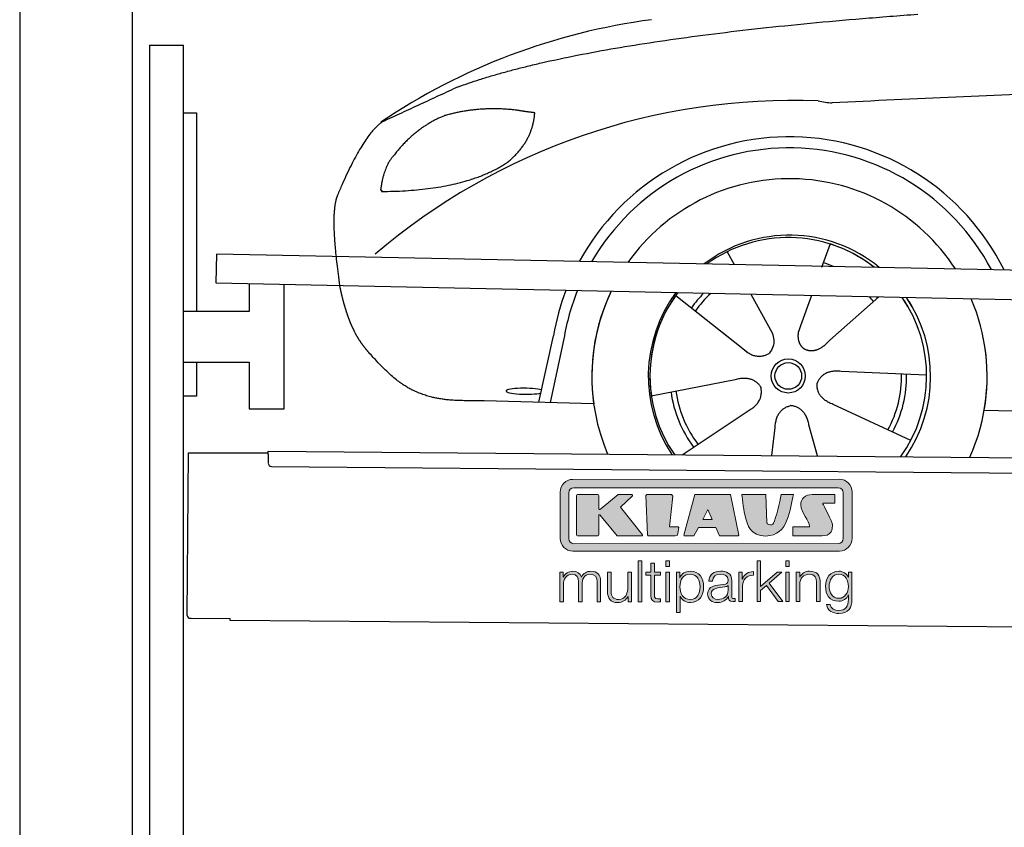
# Model space of a CAD drawing. Header units: millimetres. Extents: x -411 to 6777, y 0 to 6677.
# Tile 2 of 6: x 0 to 1744, y 3728 to 5157. Entities that reach past the tile are written whole.
import ezdxf

# ---------------------------------------------------------------- set-up
doc = ezdxf.new("R2010")
doc.units = ezdxf.units.MM
for name, color, linetype, lineweight in [('car', 10, 'Continuous', 25), ('Gebäude', 7, 'Continuous', 25), ('Logo', 7, 'Continuous', 25), ('Plattform', 7, 'Continuous', 25), ('Ständer hinten', 7, 'Continuous', 25)]:
    doc.layers.add(name, color=color, linetype=linetype, lineweight=lineweight)

# ---------------------------------------------------------------- blocks, each defined once
blk = doc.blocks.new('Car')
at = {"layer": 'car'}
for p, q in [((1391.4, 4773), (1376.7, 4731.1)), ((1209.3, 4757.6), (1222, 4735.1)), ((1209.4, 4757.6), (1222.1, 4735.1)), ((1119, 4679.5), (1238.5, 4586.6)), ((1251.6, 4682.9), (1290.1, 4614.6)), ((1359.3, 4681.6), (1340.3, 4627.7)), ((1478.5, 4680.2), (1392.4, 4602.7)), ((1340.3, 4627.7), (1336.6, 4617.3)), ((878.4, 4488.2), (903, 4606.1)), ((1201.1, 4615.7), (1247.6, 4579.5)), ((921.5, 4600.8), (898, 4487.9)), ((1564.5, 4542.7), (1413.1, 4547.7)), ((1077.3, 4501.6), (1225.7, 4531.8)), ((975.4, 4486.5), (781.2, 4490)), ((1537.3, 4426.5), (1399.5, 4489.2)), ((1667.1, 4481.7), (3716, 4447)), ((1132.8, 4397.8), (1249, 4476.5)), ((1291.5, 4397.8), (1297.1, 4447.4)), ((1372.7, 4397.9), (1356.9, 4452.5))]:
    blk.add_line(p, q, dxfattribs=at)
for radius in [30.1, 23.6]:
    blk.add_circle((1319.5, 4538.8), radius, dxfattribs=at)
for centre, radius, start, end in [((1228.5, 4055.6), 1122.3, 98.0395, 124.4377), ((1333.2, 3885.2), 1141.2, 88.2487, 130.916), ((1394.5, 5140.3), 117.4, 256.9855, 269.1884), ((1321.6, 4537.9), 424.2, 26.9197, 151.8432), ((1321.3, 4537.7), 404.8, 28.396, 150.3669), ((1321.6, 4537.9), 350, 33.4585, 145.3045), ((1321.6, 4537.9), 250, 51.0494, 127.7135), ((1319.5, 4538.8), 245, 52.2371, 126.5259), ((1319.5, 4538.8), 245, 52.2371, 72.9266), ((1319.5, 4538.8), 209.6, 68.0621, 73.3995), ((1321.6, 4537.9), 424.2, 159.4632, 170.7471), ((1321.6, 4537.9), 424.2, 159.4632, 170.7471), ((1321.3, 4537.7), 404.8, 158.434, 171.0238), ((1321.6, 4537.9), 350, 155.0104, 203.6179), ((1321.6, 4537.9), 350, 155.0104, 188.4487), ((1321.6, 4537.9), 350, 155.0104, 157.8717), ((1321.6, 4537.9), 250, 144.1237, 214.1037), ((1319.5, 4538.8), 245, 143.5289, 188.7348), ((1319.5, 4538.8), 245, 144.9266, 215.1376), ((1321.6, 4537.9), 250, 144.1237, 148.496), ((1319.5, 4538.8), 245, 143.5289, 148.0172), ((1319.5, 4538.8), 209.6, 136.2024, 145.3995), ((1319.5, 4538.8), 200.6, 133.7482, 145.5463), ((1319.5, 4538.8), 200.6, 41.6402, 44.9032), ((1319.5, 4538.8), 200.6, 41.6402, 44.9032), ((1319.5, 4538.8), 209.6, 41.655, 42.449), ((1319.5, 4538.8), 245, 30.7457, 35.1225), ((1319.5, 4538.8), 245, 324.9119, 35.1225), ((1321.6, 4537.9), 250, 30.267, 34.5277), ((1321.6, 4537.9), 250, 325.9458, 34.5277), ((1321.6, 4537.9), 350, 350.7505, 23.641), ((1321.6, 4537.9), 350, 350.7505, 23.641), ((1321.6, 4537.9), 350, 336.4317, 11.924), ((1319.5, 4538.8), 200.6, 332.1152, 1.5463), ((1319.5, 4538.8), 209.6, 332.262, 1.3995), ((1319.5, 4538.8), 209.6, 188.262, 217.3995), ((1319.5, 4538.8), 200.6, 188.1152, 217.5463)]:
    blk.add_arc(centre, radius, start, end, dxfattribs=at)
blk.add_ellipse((853.7, 4507.6), major_axis=(33.6, 0), ratio=0.157274, start_param=0.513473, end_param=5.704241, dxfattribs=at)
for points, degree in [([(730.4, 5045.1), (966.2, 5133.8), (1542.8, 5181)], 2), ([(4701.5, 5137), (3824.8, 5157.4), (1392.8, 5022.9)], 2), ([(730.4, 5045.1), (596.8, 4981.9)], 1), ([(833.7, 5004.7), (766.1, 5011.8), (706.8, 4993.8)], 2), ([(866.4, 5000.4), (848.6, 5002.3), (833.7, 5004.7)], 2), ([(706.8, 4993.8), (654.8, 4972.6), (617.2, 4922.3)], 2), ([(817.4, 4911.1), (863.1, 4948.5), (866.4, 5000.4)], 2), ([(596.8, 4981.9), (562.3, 4958.8), (518.3, 4851.3)], 2), ([(617.2, 4922.3), (599.1, 4902.3), (594.7, 4861)], 2), ([(596, 4858.7), (740.7, 4860.6), (817.4, 4911.1)], 2), ([(518.3, 4851.3), (512, 4835.4), (510.1, 4806.9), (511.5, 4774.6), (523.4, 4691.4)], 4), ([(594.7, 4861), (598.1, 4860.9), (596, 4858.7)], 2), ([(1238.5, 4586.6), (1262, 4564.9), (1285.2, 4578.5)], 2), ([(1225.7, 4531.8), (1256.4, 4540.8), (1271.2, 4518.4)], 2), ([(1413.1, 4547.7), (1381.4, 4551.4), (1370.6, 4526.8)], 2), ([(1249, 4476.5), (1276.9, 4492.2), (1271.2, 4518.4)], 2), ([(1399.5, 4489.2), (1369.4, 4500), (1370.6, 4526.8)], 2), ([(1297.1, 4447.4), (1298, 4479.4), (1323.9, 4486.5)], 2), ([(1356.9, 4452.5), (1350.6, 4483.8), (1323.9, 4486.5)], 2)]:
    blk.add_open_spline(points, degree=degree, dxfattribs=at)
for points, degree, knots in [([(523.4, 4691.4), (524.3, 4687.2), (525.2, 4683), (526.2, 4678.9), (527.2, 4674.8), (530.9, 4660), (535, 4646.4), (539.5, 4634), (544.4, 4622.7)], 4, [0.4914944, 0.4914944, 0.4914944, 0.4914944, 0.4914944, 0.5422469, 0.5422469, 0.5422469, 0.5422469, 0.728655, 0.728655, 0.728655, 0.728655, 0.728655]), ([(544.1, 4623.4), (545.5, 4620.2), (546.9, 4617.1), (548.4, 4614.2), (549.9, 4611.3), (555.6, 4600.2), (561.6, 4590.9), (568, 4583), (574.5, 4575.6)], 4, [0.7288005, 0.7288005, 0.7288005, 0.7288005, 0.7288005, 0.7843928, 0.7843928, 0.7843928, 0.7843928, 1, 1, 1, 1, 1]), ([(1290.1, 4614.6), (1291.8, 4610.5), (1292.8, 4606.6), (1293.2, 4602.7), (1293.9, 4594.1), (1291.2, 4586), (1285.2, 4578.5)], 3, [0.2167758, 0.2167758, 0.2167758, 0.2167758, 0.4600873, 0.4600873, 0.4600873, 1, 1, 1, 1]), ([(1336.6, 4617.3), (1336.1, 4614.2), (1335.9, 4611.2), (1335.9, 4608.2), (1336.3, 4605.4), (1337.1, 4599.7), (1339.2, 4594.3), (1342.8, 4589.8), (1347.7, 4586.9)], 4, [0.3191838, 0.3191838, 0.3191838, 0.3191838, 0.3191838, 0.5438253, 0.5438253, 0.5438253, 0.5438253, 1, 1, 1, 1, 1]), ([(1392.4, 4602.7), (1392.4, 4602.7), (1392.4, 4602.7), (1392.4, 4602.7), (1392.4, 4602.7), (1383.4, 4592.9), (1372.8, 4582.8), (1358.5, 4580.3), (1347.7, 4586.9)], 4, [-0.000003, -0.000003, -0.000003, -0.000003, -0.000003, 0, 0, 0, 0, 1, 1, 1, 1, 1]), ([(781.2, 4490), (756.5, 4490.4), (700.9, 4486.3), (664.7, 4499.9), (620.8, 4524.6), (574.5, 4575.6)], 4, [0, 0, 0, 0, 0, 0.597866, 1, 1, 1, 1, 1])]:
    blk.add_open_spline(points, degree=degree, knots=knots, dxfattribs=at)
blk = doc.blocks.new('KLAUS')
at = {"layer": 'Logo'}
h = blk.add_hatch(color=8, dxfattribs=at)
h.dxf.hatch_style = 2
edge = h.paths.add_edge_path()
edge.add_spline(control_points=[(3.6, 29.09), (2.88, 29.09), (2.3, 28.51), (2.3, 27.8), (2.3, 27.8), (2.3, 16.11), (2.3, 16.11), (2.3, 15.39), (2.88, 14.81), (3.6, 14.81), (3.6, 14.81), (71.16, 14.81), (71.16, 14.81), (71.88, 14.81), (72.46, 15.39), (72.46, 16.11), (72.46, 16.11), (72.46, 27.8), (72.46, 27.8), (72.46, 28.51), (71.88, 29.09), (71.16, 29.09), (71.16, 29.09), (3.6, 29.09), (3.6, 29.09), (3.6, 29.09), (3.6, 29.09), (3.6, 29.09)], knot_values=[0, 0, 0, 0, 1, 1, 1, 2, 2, 2, 3, 3, 3, 4, 4, 4, 5, 5, 5, 6, 6, 6, 7, 7, 7, 8, 8, 8, 9, 9, 9, 9], degree=3, periodic=0)
edge = h.paths.add_edge_path()
edge.add_spline(control_points=[(3.35, 31.23), (3.35, 31.23), (71.47, 31.23), (71.47, 31.23), (73.26, 31.23), (74.71, 29.77), (74.71, 27.99), (74.71, 27.99), (74.71, 16.17), (74.71, 16.17), (74.71, 14.38), (73.26, 12.93), (71.47, 12.93), (71.47, 12.93), (3.35, 12.93), (3.35, 12.93), (1.56, 12.93), (0.11, 14.38), (0.11, 16.17), (0.11, 16.17), (0.11, 27.99), (0.11, 27.99), (0.11, 29.77), (1.56, 31.23), (3.35, 31.23), (3.35, 31.23), (3.35, 31.23), (3.35, 31.23)], knot_values=[0, 0, 0, 0, 1, 1, 1, 2, 2, 2, 3, 3, 3, 4, 4, 4, 5, 5, 5, 6, 6, 6, 7, 7, 7, 8, 8, 8, 9, 9, 9, 9], degree=3, periodic=0)
h = blk.add_hatch(color=8, dxfattribs=at)
h.dxf.hatch_style = 2
edge = h.paths.add_edge_path()
edge.add_spline(control_points=[(4.5, 27.33), (4.5, 27.33), (9.7, 27.33), (9.7, 27.33), (9.84, 27.33), (9.96, 27.22), (9.96, 27.08), (9.96, 27.08), (9.96, 23.69), (9.96, 23.69), (9.96, 23.69), (9.94, 23.64), (10.04, 23.59), (10.14, 23.53), (10.2, 23.57), (10.2, 23.57), (10.2, 23.57), (10.51, 23.75), (10.51, 23.75), (10.51, 23.75), (14.94, 27.33), (14.94, 27.33), (14.94, 27.33), (18.41, 27.33), (18.41, 27.33), (18.41, 27.33), (18.49, 27.33), (18.56, 27.2), (18.65, 27.04), (18.53, 26.91), (18.53, 26.91), (18.53, 26.91), (15.49, 24.11), (15.49, 24.11), (15.49, 24.11), (21.14, 17.06), (21.14, 17.06), (21.14, 17.06), (21.13, 16.91), (21.13, 16.91), (21.08, 16.84), (20.99, 16.82), (20.99, 16.82), (20.99, 16.82), (14.7, 16.82), (14.7, 16.82), (14.7, 16.82), (10.26, 22.17), (10.26, 22.17), (10.26, 22.17), (10.19, 22.24), (10.08, 22.21), (9.97, 22.18), (9.96, 22.11), (9.96, 22.11), (9.96, 22.11), (9.96, 17.08), (9.96, 17.08), (9.96, 16.94), (9.84, 16.82), (9.7, 16.82), (9.7, 16.82), (4.5, 16.82), (4.5, 16.82), (4.36, 16.82), (4.25, 16.94), (4.25, 17.08), (4.25, 17.08), (4.25, 27.08), (4.25, 27.08), (4.25, 27.22), (4.36, 27.33), (4.5, 27.33), (4.5, 27.33), (4.5, 27.33), (4.5, 27.33)], knot_values=[0, 0, 0, 0, 1, 1, 1, 2, 2, 2, 3, 3, 3, 4, 4, 4, 5, 5, 5, 6, 6, 6, 7, 7, 7, 8, 8, 8, 9, 9, 9, 10, 10, 10, 11, 11, 11, 12, 12, 12, 13, 13, 13, 14, 14, 14, 15, 15, 15, 16, 16, 16, 17, 17, 17, 18, 18, 18, 19, 19, 19, 20, 20, 20, 21, 21, 21, 22, 22, 22, 23, 23, 23, 24, 24, 24, 25, 25, 25, 25], degree=3, periodic=0)
h = blk.add_hatch(color=8, dxfattribs=at)
h.dxf.hatch_style = 2
h.paths.add_polyline_path([(22.42, 17.06), (21.97, 27.15), (22.24, 27.33), (28.55, 27.33), (28.86, 26.97), (28.01, 19.08), (30.26, 19.07), (30.44, 18.95), (30.08, 16.95), (29.49, 16.82), (22.6, 16.82)])
h = blk.add_hatch(color=8, dxfattribs=at)
h.paths.add_polyline_path([(36.52, 21.01), (38.93, 21.01), (37.87, 23.57)])
h.paths.add_polyline_path([(34.52, 27.33), (43.65, 27.33), (45.76, 16.94), (45.57, 16.82), (40.83, 16.82), (39.89, 18.95), (35.42, 18.95), (34.27, 16.82), (31.78, 16.82), (31.66, 17)])
h = blk.add_hatch(color=8, dxfattribs=at)
h.dxf.hatch_style = 2
edge = h.paths.add_edge_path()
edge.add_spline(control_points=[(52.69, 27.32), (52.69, 27.32), (52.88, 20.14), (52.88, 20.14), (53.01, 19.89), (53.2, 19.77), (53.43, 19.71), (53.91, 19.59), (54.43, 19.57), (54.64, 20.03), (55.23, 21.34), (56.27, 25.45), (56.6, 27.33), (56.6, 27.33), (59.77, 27.33), (59.77, 27.33), (58.77, 23.9), (58.56, 16.82), (52.63, 16.76), (48.72, 16.72), (48.01, 19.35), (47.27, 22.24), (46.89, 23.68), (46.54, 27.33), (46.54, 27.33), (46.54, 27.33), (52.69, 27.32), (52.69, 27.32), (52.69, 27.32), (52.69, 27.32), (52.69, 27.32)], knot_values=[0, 0, 0, 0, 1, 1, 1, 2, 2, 2, 3, 3, 3, 4, 4, 4, 5, 5, 5, 6, 6, 6, 7, 7, 7, 8, 8, 8, 9, 9, 9, 10, 10, 10, 10], degree=3, periodic=0)
h = blk.add_hatch(color=8, dxfattribs=at)
h.dxf.hatch_style = 2
edge = h.paths.add_edge_path()
edge.add_spline(control_points=[(64.46, 27.33), (64.46, 27.33), (70.31, 27.33), (70.31, 27.33), (70.31, 26.52), (70.31, 26.02), (70.31, 25.12), (70.31, 25.12), (67.3, 25.12), (67.3, 25.12), (67.24, 25.04), (67.25, 25.11), (67.25, 24.91), (67.25, 24.88), (69.73, 20.38), (69.73, 19.57), (69.73, 16.4), (67.22, 16.81), (65.9, 16.82), (65.9, 16.82), (59.59, 16.82), (59.59, 16.82), (59.59, 17.76), (59.59, 18.23), (59.59, 19.14), (59.59, 19.14), (63.75, 19.14), (63.75, 19.14), (63.82, 19.22), (63.81, 19.11), (63.81, 19.31), (63.81, 20.32), (61.58, 23.06), (61.58, 24.63), (61.58, 26.33), (62.83, 27.34), (64.46, 27.33), (64.46, 27.33), (64.46, 27.33), (64.46, 27.33)], knot_values=[0, 0, 0, 0, 1, 1, 1, 2, 2, 2, 3, 3, 3, 4, 4, 4, 5, 5, 5, 6, 6, 6, 7, 7, 7, 8, 8, 8, 9, 9, 9, 10, 10, 10, 11, 11, 11, 12, 12, 12, 13, 13, 13, 13], degree=3, periodic=0)
h = blk.add_hatch(color=30, dxfattribs=at)
h.dxf.hatch_style = 2
h.paths.add_polyline_path([(20.07, 0), (20.99, 0), (20.99, 10.45), (20.07, 10.45)])
h = blk.add_hatch(color=30, dxfattribs=at)
h.paths.add_polyline_path([(27.1, 0), (28.03, 0), (28.03, 7.55), (27.1, 7.55)])
h.paths.add_polyline_path([(27.1, 8.98), (28.03, 8.98), (28.03, 10.45), (27.1, 10.45)])
h = blk.add_hatch(color=30, dxfattribs=at)
h.dxf.hatch_style = 2
h.paths.add_polyline_path([(50.4, 0), (51.32, 0), (51.32, 2.87), (52.82, 4.11), (55.8, 0), (56.96, 0), (53.52, 4.76), (56.74, 7.55), (55.51, 7.55), (51.32, 3.89), (51.32, 10.45), (50.4, 10.45)])
h = blk.add_hatch(color=30, dxfattribs=at)
h.paths.add_polyline_path([(57.74, 0), (58.66, 0), (58.66, 7.55), (57.74, 7.55)])
h.paths.add_polyline_path([(57.74, 8.98), (58.66, 8.98), (58.66, 10.45), (57.74, 10.45)])
h = blk.add_hatch(color=30, dxfattribs=at)
h.dxf.hatch_style = 2
edge = h.paths.add_edge_path()
edge.add_spline(control_points=[(0, 0), (0, 0), (0.92, 0), (0.92, 0), (0.92, 0), (0.92, 4.22), (0.92, 4.22), (0.94, 5.8), (1.58, 7), (3.18, 7), (4.35, 7), (4.77, 6.15), (4.76, 5.12), (4.76, 5.12), (4.76, 0), (4.76, 0), (4.76, 0), (5.68, 0), (5.68, 0), (5.68, 0), (5.68, 4.27), (5.68, 4.27), (5.68, 5.68), (6.14, 7), (7.73, 7), (9.05, 7), (9.52, 6.32), (9.52, 5.08), (9.52, 5.08), (9.52, 0), (9.52, 0), (9.52, 0), (10.44, 0), (10.44, 0), (10.44, 0), (10.44, 5.12), (10.44, 5.12), (10.44, 6.91), (9.59, 7.77), (7.94, 7.77), (6.94, 7.77), (5.99, 7.29), (5.54, 6.3), (5.26, 7.29), (4.36, 7.77), (3.37, 7.77), (2.17, 7.77), (1.38, 7.19), (0.89, 6.28), (0.89, 6.28), (0.85, 6.28), (0.85, 6.28), (0.85, 6.28), (0.85, 7.55), (0.85, 7.55), (0.85, 7.55), (0, 7.55), (0, 7.55), (0, 7.55), (0, 0), (0, 0), (0, 0), (0, 0), (0, 0)], knot_values=[0, 0, 0, 0, 1, 1, 1, 2, 2, 2, 3, 3, 3, 4, 4, 4, 5, 5, 5, 6, 6, 6, 7, 7, 7, 8, 8, 8, 9, 9, 9, 10, 10, 10, 11, 11, 11, 12, 12, 12, 13, 13, 13, 14, 14, 14, 15, 15, 15, 16, 16, 16, 17, 17, 17, 18, 18, 18, 19, 19, 19, 20, 20, 20, 21, 21, 21, 21], degree=3, periodic=0)
h = blk.add_hatch(color=30, dxfattribs=at)
h.dxf.hatch_style = 2
edge = h.paths.add_edge_path()
edge.add_spline(control_points=[(18.31, 7.55), (18.31, 7.55), (17.39, 7.55), (17.39, 7.55), (17.39, 7.55), (17.39, 3.59), (17.39, 3.59), (17.39, 2.05), (16.7, 0.56), (15.12, 0.56), (13.66, 0.56), (13.15, 1.27), (13.1, 2.64), (13.1, 2.64), (13.1, 7.55), (13.1, 7.55), (13.1, 7.55), (12.18, 7.55), (12.18, 7.55), (12.18, 7.55), (12.18, 2.65), (12.18, 2.65), (12.18, 0.89), (12.93, -0.22), (14.83, -0.22), (15.96, -0.22), (16.95, 0.35), (17.44, 1.36), (17.44, 1.36), (17.47, 1.36), (17.47, 1.36), (17.47, 1.36), (17.47, 0), (17.47, 0), (17.47, 0), (18.31, 0), (18.31, 0), (18.31, 0), (18.31, 7.55), (18.31, 7.55), (18.31, 7.55), (18.31, 7.55), (18.31, 7.55)], knot_values=[0, 0, 0, 0, 1, 1, 1, 2, 2, 2, 3, 3, 3, 4, 4, 4, 5, 5, 5, 6, 6, 6, 7, 7, 7, 8, 8, 8, 9, 9, 9, 10, 10, 10, 11, 11, 11, 12, 12, 12, 13, 13, 13, 14, 14, 14, 14], degree=3, periodic=0)
h = blk.add_hatch(color=30, dxfattribs=at)
h.dxf.hatch_style = 2
edge = h.paths.add_edge_path()
edge.add_spline(control_points=[(24.22, 9.82), (24.22, 9.82), (23.3, 9.82), (23.3, 9.82), (23.3, 9.82), (23.3, 7.55), (23.3, 7.55), (23.3, 7.55), (21.98, 7.55), (21.98, 7.55), (21.98, 7.55), (21.98, 6.78), (21.98, 6.78), (21.98, 6.78), (23.3, 6.78), (23.3, 6.78), (23.3, 6.78), (23.3, 1.61), (23.3, 1.61), (23.28, 0.32), (23.71, -0.09), (24.94, -0.09), (25.22, -0.09), (25.48, -0.06), (25.76, -0.06), (25.76, -0.06), (25.76, 0.73), (25.76, 0.73), (25.5, 0.7), (25.23, 0.69), (24.97, 0.69), (24.31, 0.73), (24.22, 1.08), (24.22, 1.68), (24.22, 1.68), (24.22, 6.78), (24.22, 6.78), (24.22, 6.78), (25.76, 6.78), (25.76, 6.78), (25.76, 6.78), (25.76, 7.55), (25.76, 7.55), (25.76, 7.55), (24.22, 7.55), (24.22, 7.55), (24.22, 7.55), (24.22, 9.82), (24.22, 9.82), (24.22, 9.82), (24.22, 9.82), (24.22, 9.82)], knot_values=[0, 0, 0, 0, 1, 1, 1, 2, 2, 2, 3, 3, 3, 4, 4, 4, 5, 5, 5, 6, 6, 6, 7, 7, 7, 8, 8, 8, 9, 9, 9, 10, 10, 10, 11, 11, 11, 12, 12, 12, 13, 13, 13, 14, 14, 14, 15, 15, 15, 16, 16, 16, 17, 17, 17, 17], degree=3, periodic=0)
h = blk.add_hatch(color=30, dxfattribs=at)
edge = h.paths.add_edge_path()
edge.add_spline(control_points=[(35.84, 3.78), (35.84, 2.21), (35.12, 0.56), (33.37, 0.56), (31.4, 0.56), (30.72, 2.21), (30.72, 3.78), (30.72, 5.49), (31.33, 7), (33.37, 7), (35.12, 7), (35.84, 5.34), (35.84, 3.78), (35.84, 3.78), (35.84, 3.78), (35.84, 3.78)], knot_values=[0, 0, 0, 0, 1, 1, 1, 2, 2, 2, 3, 3, 3, 4, 4, 4, 5, 5, 5, 5], degree=3, periodic=0)
edge = h.paths.add_edge_path()
edge.add_spline(control_points=[(29.79, -2.8), (29.79, -2.8), (30.72, -2.8), (30.72, -2.8), (30.72, -2.8), (30.72, 1.43), (30.72, 1.43), (30.72, 1.43), (30.74, 1.43), (30.74, 1.43), (31.14, 0.35), (32.24, -0.22), (33.37, -0.22), (35.66, -0.22), (36.76, 1.64), (36.76, 3.78), (36.76, 5.91), (35.66, 7.77), (33.37, 7.77), (32.15, 7.77), (31.1, 7.14), (30.67, 6.12), (30.67, 6.12), (30.64, 6.12), (30.64, 6.12), (30.64, 6.12), (30.64, 7.55), (30.64, 7.55), (30.64, 7.55), (29.79, 7.55), (29.79, 7.55), (29.79, 7.55), (29.79, -2.8), (29.79, -2.8), (29.79, -2.8), (29.79, -2.8), (29.79, -2.8)], knot_values=[0, 0, 0, 0, 1, 1, 1, 2, 2, 2, 3, 3, 3, 4, 4, 4, 5, 5, 5, 6, 6, 6, 7, 7, 7, 8, 8, 8, 9, 9, 9, 10, 10, 10, 11, 11, 11, 12, 12, 12, 12], degree=3, periodic=0)
h = blk.add_hatch(color=30, dxfattribs=at)
edge = h.paths.add_edge_path()
edge.add_spline(control_points=[(43.03, 2.93), (43.04, 1.45), (41.8, 0.56), (40.39, 0.56), (39.53, 0.56), (38.71, 1.13), (38.71, 2.05), (38.71, 3.53), (40.66, 3.51), (42.22, 3.79), (42.47, 3.84), (42.88, 3.91), (43, 4.13), (43, 4.13), (43.03, 4.13), (43.03, 4.13), (43.03, 4.13), (43.03, 2.93), (43.03, 2.93), (43.03, 2.93), (43.03, 2.93), (43.03, 2.93)], knot_values=[0, 0, 0, 0, 1, 1, 1, 2, 2, 2, 3, 3, 3, 4, 4, 4, 5, 5, 5, 6, 6, 6, 7, 7, 7, 7], degree=3, periodic=0)
edge = h.paths.add_edge_path()
edge.add_spline(control_points=[(39.03, 5.24), (39.06, 6.47), (39.91, 7), (41.05, 7), (42.14, 7), (43.03, 6.69), (43.03, 5.45), (43.03, 4.61), (42.6, 4.51), (41.84, 4.42), (39.85, 4.19), (37.79, 4.11), (37.79, 1.99), (37.79, 0.47), (38.93, -0.22), (40.32, -0.22), (41.77, -0.22), (42.43, 0.34), (43.07, 1.32), (43.07, 1.32), (43.1, 1.32), (43.1, 1.32), (43.1, 0.53), (43.25, 0), (44.19, 0), (44.43, 0), (44.58, 0.01), (44.79, 0.06), (44.79, 0.06), (44.79, 0.83), (44.79, 0.83), (44.71, 0.81), (44.6, 0.78), (44.49, 0.78), (44.13, 0.78), (43.95, 0.98), (43.95, 1.33), (43.95, 1.33), (43.95, 5.34), (43.95, 5.34), (43.95, 7.36), (42.5, 7.77), (41.17, 7.77), (39.44, 7.77), (38.2, 7.01), (38.11, 5.24), (38.11, 5.24), (39.03, 5.24), (39.03, 5.24), (39.03, 5.24), (39.03, 5.24), (39.03, 5.24)], knot_values=[0, 0, 0, 0, 1, 1, 1, 2, 2, 2, 3, 3, 3, 4, 4, 4, 5, 5, 5, 6, 6, 6, 7, 7, 7, 8, 8, 8, 9, 9, 9, 10, 10, 10, 11, 11, 11, 12, 12, 12, 13, 13, 13, 14, 14, 14, 15, 15, 15, 16, 16, 16, 17, 17, 17, 17], degree=3, periodic=0)
h = blk.add_hatch(color=30, dxfattribs=at)
h.dxf.hatch_style = 2
edge = h.paths.add_edge_path()
edge.add_spline(control_points=[(45.79, 0), (45.79, 0), (46.71, 0), (46.71, 0), (46.71, 0), (46.71, 4.03), (46.71, 4.03), (46.71, 5.59), (47.85, 6.82), (49.52, 6.73), (49.52, 6.73), (49.52, 7.66), (49.52, 7.66), (48.16, 7.72), (47.14, 7), (46.67, 5.78), (46.67, 5.78), (46.64, 5.78), (46.64, 5.78), (46.64, 5.78), (46.64, 7.55), (46.64, 7.55), (46.64, 7.55), (45.79, 7.55), (45.79, 7.55), (45.79, 7.55), (45.79, 0), (45.79, 0), (45.79, 0), (45.79, 0), (45.79, 0)], knot_values=[0, 0, 0, 0, 1, 1, 1, 2, 2, 2, 3, 3, 3, 4, 4, 4, 5, 5, 5, 6, 6, 6, 7, 7, 7, 8, 8, 8, 9, 9, 9, 10, 10, 10, 10], degree=3, periodic=0)
h = blk.add_hatch(color=30, dxfattribs=at)
h.dxf.hatch_style = 2
edge = h.paths.add_edge_path()
edge.add_spline(control_points=[(60.41, 0), (60.41, 0), (61.33, 0), (61.33, 0), (61.33, 0), (61.33, 4.41), (61.33, 4.41), (61.36, 5.89), (62.24, 7), (63.7, 7), (65.2, 7), (65.62, 6.02), (65.62, 4.71), (65.62, 4.71), (65.62, 0), (65.62, 0), (65.62, 0), (66.54, 0), (66.54, 0), (66.54, 0), (66.54, 4.86), (66.54, 4.86), (66.54, 6.66), (65.9, 7.77), (63.78, 7.77), (62.71, 7.77), (61.7, 7.16), (61.36, 6.25), (61.36, 6.25), (61.33, 6.25), (61.33, 6.25), (61.33, 6.25), (61.33, 7.55), (61.33, 7.55), (61.33, 7.55), (60.41, 7.55), (60.41, 7.55), (60.41, 7.55), (60.41, 0), (60.41, 0), (60.41, 0), (60.41, 0), (60.41, 0)], knot_values=[0, 0, 0, 0, 1, 1, 1, 2, 2, 2, 3, 3, 3, 4, 4, 4, 5, 5, 5, 6, 6, 6, 7, 7, 7, 8, 8, 8, 9, 9, 9, 10, 10, 10, 11, 11, 11, 12, 12, 12, 13, 13, 13, 14, 14, 14, 14], degree=3, periodic=0)
h = blk.add_hatch(color=30, dxfattribs=at)
edge = h.paths.add_edge_path()
edge.add_spline(control_points=[(71.32, 0.86), (69.62, 0.86), (68.83, 2.34), (68.83, 3.86), (68.83, 5.43), (69.56, 7), (71.32, 7), (73.06, 7), (73.75, 5.34), (73.75, 3.86), (73.75, 2.33), (72.91, 0.86), (71.32, 0.86), (71.32, 0.86), (71.32, 0.86), (71.32, 0.86)], knot_values=[0, 0, 0, 0, 1, 1, 1, 2, 2, 2, 3, 3, 3, 4, 4, 4, 5, 5, 5, 5], degree=3, periodic=0)
edge = h.paths.add_edge_path()
edge.add_spline(control_points=[(74.67, 7.55), (74.67, 7.55), (73.75, 7.55), (73.75, 7.55), (73.75, 7.55), (73.75, 6.25), (73.75, 6.25), (73.75, 6.25), (73.72, 6.25), (73.72, 6.25), (73.35, 7.09), (72.41, 7.77), (71.32, 7.77), (69.13, 7.77), (67.9, 6.05), (67.9, 3.97), (67.9, 1.82), (68.9, 0.09), (71.32, 0.09), (72.4, 0.09), (73.29, 0.72), (73.72, 1.64), (73.72, 1.64), (73.75, 1.64), (73.75, 1.64), (73.75, 1.64), (73.75, 0.61), (73.75, 0.61), (73.75, -1.23), (73.01, -2.24), (71.32, -2.24), (70.29, -2.24), (69.31, -1.85), (69.1, -0.73), (69.1, -0.73), (68.18, -0.73), (68.18, -0.73), (68.31, -2.34), (69.81, -3.02), (71.32, -3.02), (73.79, -3.02), (74.65, -1.64), (74.67, 0.61), (74.67, 0.61), (74.67, 7.55), (74.67, 7.55), (74.67, 7.55), (74.67, 7.55), (74.67, 7.55)], knot_values=[0, 0, 0, 0, 1, 1, 1, 2, 2, 2, 3, 3, 3, 4, 4, 4, 5, 5, 5, 6, 6, 6, 7, 7, 7, 8, 8, 8, 9, 9, 9, 10, 10, 10, 11, 11, 11, 12, 12, 12, 13, 13, 13, 14, 14, 14, 15, 15, 15, 16, 16, 16, 16], degree=3, periodic=0)
at = {"layer": 'Logo', "lineweight": 0}
for points in [[(22.42, 17.06), (21.97, 27.15), (22.24, 27.33), (28.55, 27.33), (28.86, 26.97), (28.01, 19.08), (30.26, 19.07), (30.44, 18.95), (30.08, 16.95), (29.49, 16.82), (22.6, 16.82), (22.42, 17.06), (22.42, 17.06)], [(34.52, 27.33), (43.65, 27.33), (45.76, 16.94), (45.57, 16.82), (40.83, 16.82), (39.89, 18.95), (35.42, 18.95), (34.27, 16.82), (31.78, 16.82), (31.66, 17), (34.52, 27.33), (34.52, 27.33)], [(36.52, 21.01), (38.93, 21.01), (37.87, 23.57), (36.52, 21.01), (36.52, 21.01)], [(20.07, 0), (20.99, 0), (20.99, 10.45), (20.07, 10.45), (20.07, 0), (20.07, 0)], [(27.1, 8.98), (28.03, 8.98), (28.03, 10.45), (27.1, 10.45), (27.1, 8.98), (27.1, 8.98)], [(50.4, 0), (51.32, 0), (51.32, 2.87), (52.82, 4.11), (55.8, 0), (56.96, 0), (53.52, 4.76), (56.74, 7.55), (55.51, 7.55), (51.32, 3.89), (51.32, 10.45), (50.4, 10.45), (50.4, 0), (50.4, 0)], [(57.74, 8.98), (58.66, 8.98), (58.66, 10.45), (57.74, 10.45), (57.74, 8.98), (57.74, 8.98)], [(27.1, 0), (28.03, 0), (28.03, 7.55), (27.1, 7.55), (27.1, 0), (27.1, 0)], [(57.74, 0), (58.66, 0), (58.66, 7.55), (57.74, 7.55), (57.74, 0), (57.74, 0)]]:
    blk.add_lwpolyline(points, dxfattribs=at)
for points, knots in [([(3.35, 31.23), (3.35, 31.23), (71.47, 31.23), (71.47, 31.23), (73.26, 31.23), (74.71, 29.77), (74.71, 27.99), (74.71, 27.99), (74.71, 16.17), (74.71, 16.17), (74.71, 14.38), (73.26, 12.93), (71.47, 12.93), (71.47, 12.93), (3.35, 12.93), (3.35, 12.93), (1.56, 12.93), (0.11, 14.38), (0.11, 16.17), (0.11, 16.17), (0.11, 27.99), (0.11, 27.99), (0.11, 29.77), (1.56, 31.23), (3.35, 31.23), (3.35, 31.23), (3.35, 31.23), (3.35, 31.23)], [0, 0, 0, 0, 1, 1, 1, 2, 2, 2, 3, 3, 3, 4, 4, 4, 5, 5, 5, 6, 6, 6, 7, 7, 7, 8, 8, 8, 9, 9, 9, 9]), ([(3.6, 29.09), (2.88, 29.09), (2.3, 28.51), (2.3, 27.8), (2.3, 27.8), (2.3, 16.11), (2.3, 16.11), (2.3, 15.39), (2.88, 14.81), (3.6, 14.81), (3.6, 14.81), (71.16, 14.81), (71.16, 14.81), (71.88, 14.81), (72.46, 15.39), (72.46, 16.11), (72.46, 16.11), (72.46, 27.8), (72.46, 27.8), (72.46, 28.51), (71.88, 29.09), (71.16, 29.09), (71.16, 29.09), (3.6, 29.09), (3.6, 29.09), (3.6, 29.09), (3.6, 29.09), (3.6, 29.09)], [0, 0, 0, 0, 1, 1, 1, 2, 2, 2, 3, 3, 3, 4, 4, 4, 5, 5, 5, 6, 6, 6, 7, 7, 7, 8, 8, 8, 9, 9, 9, 9]), ([(4.5, 27.33), (4.5, 27.33), (9.7, 27.33), (9.7, 27.33), (9.84, 27.33), (9.96, 27.22), (9.96, 27.08), (9.96, 27.08), (9.96, 23.69), (9.96, 23.69), (9.96, 23.69), (9.94, 23.64), (10.04, 23.59), (10.14, 23.53), (10.2, 23.57), (10.2, 23.57), (10.2, 23.57), (10.51, 23.75), (10.51, 23.75), (10.51, 23.75), (14.94, 27.33), (14.94, 27.33), (14.94, 27.33), (18.41, 27.33), (18.41, 27.33), (18.41, 27.33), (18.49, 27.33), (18.56, 27.2), (18.65, 27.04), (18.53, 26.91), (18.53, 26.91), (18.53, 26.91), (15.49, 24.11), (15.49, 24.11), (15.49, 24.11), (21.14, 17.06), (21.14, 17.06), (21.14, 17.06), (21.13, 16.91), (21.13, 16.91), (21.08, 16.84), (20.99, 16.82), (20.99, 16.82), (20.99, 16.82), (14.7, 16.82), (14.7, 16.82), (14.7, 16.82), (10.26, 22.17), (10.26, 22.17), (10.26, 22.17), (10.19, 22.24), (10.08, 22.21), (9.97, 22.18), (9.96, 22.11), (9.96, 22.11), (9.96, 22.11), (9.96, 17.08), (9.96, 17.08), (9.96, 16.94), (9.84, 16.82), (9.7, 16.82), (9.7, 16.82), (4.5, 16.82), (4.5, 16.82), (4.36, 16.82), (4.25, 16.94), (4.25, 17.08), (4.25, 17.08), (4.25, 27.08), (4.25, 27.08), (4.25, 27.22), (4.36, 27.33), (4.5, 27.33), (4.5, 27.33), (4.5, 27.33), (4.5, 27.33)], [0, 0, 0, 0, 1, 1, 1, 2, 2, 2, 3, 3, 3, 4, 4, 4, 5, 5, 5, 6, 6, 6, 7, 7, 7, 8, 8, 8, 9, 9, 9, 10, 10, 10, 11, 11, 11, 12, 12, 12, 13, 13, 13, 14, 14, 14, 15, 15, 15, 16, 16, 16, 17, 17, 17, 18, 18, 18, 19, 19, 19, 20, 20, 20, 21, 21, 21, 22, 22, 22, 23, 23, 23, 24, 24, 24, 25, 25, 25, 25]), ([(52.69, 27.32), (52.69, 27.32), (52.88, 20.14), (52.88, 20.14), (53.01, 19.89), (53.2, 19.77), (53.43, 19.71), (53.91, 19.59), (54.43, 19.57), (54.64, 20.03), (55.23, 21.34), (56.27, 25.45), (56.6, 27.33), (56.6, 27.33), (59.77, 27.33), (59.77, 27.33), (58.77, 23.9), (58.56, 16.82), (52.63, 16.76), (48.72, 16.72), (48.01, 19.35), (47.27, 22.24), (46.89, 23.68), (46.54, 27.33), (46.54, 27.33), (46.54, 27.33), (52.69, 27.32), (52.69, 27.32), (52.69, 27.32), (52.69, 27.32), (52.69, 27.32)], [0, 0, 0, 0, 1, 1, 1, 2, 2, 2, 3, 3, 3, 4, 4, 4, 5, 5, 5, 6, 6, 6, 7, 7, 7, 8, 8, 8, 9, 9, 9, 10, 10, 10, 10]), ([(64.46, 27.33), (64.46, 27.33), (70.31, 27.33), (70.31, 27.33), (70.31, 26.52), (70.31, 26.02), (70.31, 25.12), (70.31, 25.12), (67.3, 25.12), (67.3, 25.12), (67.24, 25.04), (67.25, 25.11), (67.25, 24.91), (67.25, 24.88), (69.73, 20.38), (69.73, 19.57), (69.73, 16.4), (67.22, 16.81), (65.9, 16.82), (65.9, 16.82), (59.59, 16.82), (59.59, 16.82), (59.59, 17.76), (59.59, 18.23), (59.59, 19.14), (59.59, 19.14), (63.75, 19.14), (63.75, 19.14), (63.82, 19.22), (63.81, 19.11), (63.81, 19.31), (63.81, 20.32), (61.58, 23.06), (61.58, 24.63), (61.58, 26.33), (62.83, 27.34), (64.46, 27.33), (64.46, 27.33), (64.46, 27.33), (64.46, 27.33)], [0, 0, 0, 0, 1, 1, 1, 2, 2, 2, 3, 3, 3, 4, 4, 4, 5, 5, 5, 6, 6, 6, 7, 7, 7, 8, 8, 8, 9, 9, 9, 10, 10, 10, 11, 11, 11, 12, 12, 12, 13, 13, 13, 13]), ([(0, 0), (0, 0), (0.92, 0), (0.92, 0), (0.92, 0), (0.92, 4.22), (0.92, 4.22), (0.94, 5.8), (1.58, 7), (3.18, 7), (4.35, 7), (4.77, 6.15), (4.76, 5.12), (4.76, 5.12), (4.76, 0), (4.76, 0), (4.76, 0), (5.68, 0), (5.68, 0), (5.68, 0), (5.68, 4.27), (5.68, 4.27), (5.68, 5.68), (6.14, 7), (7.73, 7), (9.05, 7), (9.52, 6.32), (9.52, 5.08), (9.52, 5.08), (9.52, 0), (9.52, 0), (9.52, 0), (10.44, 0), (10.44, 0), (10.44, 0), (10.44, 5.12), (10.44, 5.12), (10.44, 6.91), (9.59, 7.77), (7.94, 7.77), (6.94, 7.77), (5.99, 7.29), (5.54, 6.3), (5.26, 7.29), (4.36, 7.77), (3.37, 7.77), (2.17, 7.77), (1.38, 7.19), (0.89, 6.28), (0.89, 6.28), (0.85, 6.28), (0.85, 6.28), (0.85, 6.28), (0.85, 7.55), (0.85, 7.55), (0.85, 7.55), (0, 7.55), (0, 7.55), (0, 7.55), (0, 0), (0, 0), (0, 0), (0, 0), (0, 0)], [0, 0, 0, 0, 1, 1, 1, 2, 2, 2, 3, 3, 3, 4, 4, 4, 5, 5, 5, 6, 6, 6, 7, 7, 7, 8, 8, 8, 9, 9, 9, 10, 10, 10, 11, 11, 11, 12, 12, 12, 13, 13, 13, 14, 14, 14, 15, 15, 15, 16, 16, 16, 17, 17, 17, 18, 18, 18, 19, 19, 19, 20, 20, 20, 21, 21, 21, 21]), ([(18.31, 7.55), (18.31, 7.55), (17.39, 7.55), (17.39, 7.55), (17.39, 7.55), (17.39, 3.59), (17.39, 3.59), (17.39, 2.05), (16.7, 0.56), (15.12, 0.56), (13.66, 0.56), (13.15, 1.27), (13.1, 2.64), (13.1, 2.64), (13.1, 7.55), (13.1, 7.55), (13.1, 7.55), (12.18, 7.55), (12.18, 7.55), (12.18, 7.55), (12.18, 2.65), (12.18, 2.65), (12.18, 0.89), (12.93, -0.22), (14.83, -0.22), (15.96, -0.22), (16.95, 0.35), (17.44, 1.36), (17.44, 1.36), (17.47, 1.36), (17.47, 1.36), (17.47, 1.36), (17.47, 0), (17.47, 0), (17.47, 0), (18.31, 0), (18.31, 0), (18.31, 0), (18.31, 7.55), (18.31, 7.55), (18.31, 7.55), (18.31, 7.55), (18.31, 7.55)], [0, 0, 0, 0, 1, 1, 1, 2, 2, 2, 3, 3, 3, 4, 4, 4, 5, 5, 5, 6, 6, 6, 7, 7, 7, 8, 8, 8, 9, 9, 9, 10, 10, 10, 11, 11, 11, 12, 12, 12, 13, 13, 13, 14, 14, 14, 14]), ([(24.22, 9.82), (24.22, 9.82), (23.3, 9.82), (23.3, 9.82), (23.3, 9.82), (23.3, 7.55), (23.3, 7.55), (23.3, 7.55), (21.98, 7.55), (21.98, 7.55), (21.98, 7.55), (21.98, 6.78), (21.98, 6.78), (21.98, 6.78), (23.3, 6.78), (23.3, 6.78), (23.3, 6.78), (23.3, 1.61), (23.3, 1.61), (23.28, 0.32), (23.71, -0.09), (24.94, -0.09), (25.22, -0.09), (25.48, -0.06), (25.76, -0.06), (25.76, -0.06), (25.76, 0.73), (25.76, 0.73), (25.5, 0.7), (25.23, 0.69), (24.97, 0.69), (24.31, 0.73), (24.22, 1.08), (24.22, 1.68), (24.22, 1.68), (24.22, 6.78), (24.22, 6.78), (24.22, 6.78), (25.76, 6.78), (25.76, 6.78), (25.76, 6.78), (25.76, 7.55), (25.76, 7.55), (25.76, 7.55), (24.22, 7.55), (24.22, 7.55), (24.22, 7.55), (24.22, 9.82), (24.22, 9.82), (24.22, 9.82), (24.22, 9.82), (24.22, 9.82)], [0, 0, 0, 0, 1, 1, 1, 2, 2, 2, 3, 3, 3, 4, 4, 4, 5, 5, 5, 6, 6, 6, 7, 7, 7, 8, 8, 8, 9, 9, 9, 10, 10, 10, 11, 11, 11, 12, 12, 12, 13, 13, 13, 14, 14, 14, 15, 15, 15, 16, 16, 16, 17, 17, 17, 17]), ([(29.79, -2.8), (29.79, -2.8), (30.72, -2.8), (30.72, -2.8), (30.72, -2.8), (30.72, 1.43), (30.72, 1.43), (30.72, 1.43), (30.74, 1.43), (30.74, 1.43), (31.14, 0.35), (32.24, -0.22), (33.37, -0.22), (35.66, -0.22), (36.76, 1.64), (36.76, 3.78), (36.76, 5.91), (35.66, 7.77), (33.37, 7.77), (32.15, 7.77), (31.1, 7.14), (30.67, 6.12), (30.67, 6.12), (30.64, 6.12), (30.64, 6.12), (30.64, 6.12), (30.64, 7.55), (30.64, 7.55), (30.64, 7.55), (29.79, 7.55), (29.79, 7.55), (29.79, 7.55), (29.79, -2.8), (29.79, -2.8), (29.79, -2.8), (29.79, -2.8), (29.79, -2.8)], [0, 0, 0, 0, 1, 1, 1, 2, 2, 2, 3, 3, 3, 4, 4, 4, 5, 5, 5, 6, 6, 6, 7, 7, 7, 8, 8, 8, 9, 9, 9, 10, 10, 10, 11, 11, 11, 12, 12, 12, 12]), ([(39.03, 5.24), (39.06, 6.47), (39.91, 7), (41.05, 7), (42.14, 7), (43.03, 6.69), (43.03, 5.45), (43.03, 4.61), (42.6, 4.51), (41.84, 4.42), (39.85, 4.19), (37.79, 4.11), (37.79, 1.99), (37.79, 0.47), (38.93, -0.22), (40.32, -0.22), (41.77, -0.22), (42.43, 0.34), (43.07, 1.32), (43.07, 1.32), (43.1, 1.32), (43.1, 1.32), (43.1, 0.53), (43.25, 0), (44.19, 0), (44.43, 0), (44.58, 0.01), (44.79, 0.06), (44.79, 0.06), (44.79, 0.83), (44.79, 0.83), (44.71, 0.81), (44.6, 0.78), (44.49, 0.78), (44.13, 0.78), (43.95, 0.98), (43.95, 1.33), (43.95, 1.33), (43.95, 5.34), (43.95, 5.34), (43.95, 7.36), (42.5, 7.77), (41.17, 7.77), (39.44, 7.77), (38.2, 7.01), (38.11, 5.24), (38.11, 5.24), (39.03, 5.24), (39.03, 5.24), (39.03, 5.24), (39.03, 5.24), (39.03, 5.24)], [0, 0, 0, 0, 1, 1, 1, 2, 2, 2, 3, 3, 3, 4, 4, 4, 5, 5, 5, 6, 6, 6, 7, 7, 7, 8, 8, 8, 9, 9, 9, 10, 10, 10, 11, 11, 11, 12, 12, 12, 13, 13, 13, 14, 14, 14, 15, 15, 15, 16, 16, 16, 17, 17, 17, 17]), ([(45.79, 0), (45.79, 0), (46.71, 0), (46.71, 0), (46.71, 0), (46.71, 4.03), (46.71, 4.03), (46.71, 5.59), (47.85, 6.82), (49.52, 6.73), (49.52, 6.73), (49.52, 7.66), (49.52, 7.66), (48.16, 7.72), (47.14, 7), (46.67, 5.78), (46.67, 5.78), (46.64, 5.78), (46.64, 5.78), (46.64, 5.78), (46.64, 7.55), (46.64, 7.55), (46.64, 7.55), (45.79, 7.55), (45.79, 7.55), (45.79, 7.55), (45.79, 0), (45.79, 0), (45.79, 0), (45.79, 0), (45.79, 0)], [0, 0, 0, 0, 1, 1, 1, 2, 2, 2, 3, 3, 3, 4, 4, 4, 5, 5, 5, 6, 6, 6, 7, 7, 7, 8, 8, 8, 9, 9, 9, 10, 10, 10, 10]), ([(60.41, 0), (60.41, 0), (61.33, 0), (61.33, 0), (61.33, 0), (61.33, 4.41), (61.33, 4.41), (61.36, 5.89), (62.24, 7), (63.7, 7), (65.2, 7), (65.62, 6.02), (65.62, 4.71), (65.62, 4.71), (65.62, 0), (65.62, 0), (65.62, 0), (66.54, 0), (66.54, 0), (66.54, 0), (66.54, 4.86), (66.54, 4.86), (66.54, 6.66), (65.9, 7.77), (63.78, 7.77), (62.71, 7.77), (61.7, 7.16), (61.36, 6.25), (61.36, 6.25), (61.33, 6.25), (61.33, 6.25), (61.33, 6.25), (61.33, 7.55), (61.33, 7.55), (61.33, 7.55), (60.41, 7.55), (60.41, 7.55), (60.41, 7.55), (60.41, 0), (60.41, 0), (60.41, 0), (60.41, 0), (60.41, 0)], [0, 0, 0, 0, 1, 1, 1, 2, 2, 2, 3, 3, 3, 4, 4, 4, 5, 5, 5, 6, 6, 6, 7, 7, 7, 8, 8, 8, 9, 9, 9, 10, 10, 10, 11, 11, 11, 12, 12, 12, 13, 13, 13, 14, 14, 14, 14]), ([(74.67, 7.55), (74.67, 7.55), (73.75, 7.55), (73.75, 7.55), (73.75, 7.55), (73.75, 6.25), (73.75, 6.25), (73.75, 6.25), (73.72, 6.25), (73.72, 6.25), (73.35, 7.09), (72.41, 7.77), (71.32, 7.77), (69.13, 7.77), (67.9, 6.05), (67.9, 3.97), (67.9, 1.82), (68.9, 0.09), (71.32, 0.09), (72.4, 0.09), (73.29, 0.72), (73.72, 1.64), (73.72, 1.64), (73.75, 1.64), (73.75, 1.64), (73.75, 1.64), (73.75, 0.61), (73.75, 0.61), (73.75, -1.23), (73.01, -2.24), (71.32, -2.24), (70.29, -2.24), (69.31, -1.85), (69.1, -0.73), (69.1, -0.73), (68.18, -0.73), (68.18, -0.73), (68.31, -2.34), (69.81, -3.02), (71.32, -3.02), (73.79, -3.02), (74.65, -1.64), (74.67, 0.61), (74.67, 0.61), (74.67, 7.55), (74.67, 7.55), (74.67, 7.55), (74.67, 7.55), (74.67, 7.55)], [0, 0, 0, 0, 1, 1, 1, 2, 2, 2, 3, 3, 3, 4, 4, 4, 5, 5, 5, 6, 6, 6, 7, 7, 7, 8, 8, 8, 9, 9, 9, 10, 10, 10, 11, 11, 11, 12, 12, 12, 13, 13, 13, 14, 14, 14, 15, 15, 15, 16, 16, 16, 16]), ([(35.84, 3.78), (35.84, 2.21), (35.12, 0.56), (33.37, 0.56), (31.4, 0.56), (30.72, 2.21), (30.72, 3.78), (30.72, 5.49), (31.33, 7), (33.37, 7), (35.12, 7), (35.84, 5.34), (35.84, 3.78), (35.84, 3.78), (35.84, 3.78), (35.84, 3.78)], [0, 0, 0, 0, 1, 1, 1, 2, 2, 2, 3, 3, 3, 4, 4, 4, 5, 5, 5, 5]), ([(71.32, 0.86), (69.62, 0.86), (68.83, 2.34), (68.83, 3.86), (68.83, 5.43), (69.56, 7), (71.32, 7), (73.06, 7), (73.75, 5.34), (73.75, 3.86), (73.75, 2.33), (72.91, 0.86), (71.32, 0.86), (71.32, 0.86), (71.32, 0.86), (71.32, 0.86)], [0, 0, 0, 0, 1, 1, 1, 2, 2, 2, 3, 3, 3, 4, 4, 4, 5, 5, 5, 5]), ([(43.03, 2.93), (43.04, 1.45), (41.8, 0.56), (40.39, 0.56), (39.53, 0.56), (38.71, 1.13), (38.71, 2.05), (38.71, 3.53), (40.66, 3.51), (42.22, 3.79), (42.47, 3.84), (42.88, 3.91), (43, 4.13), (43, 4.13), (43.03, 4.13), (43.03, 4.13), (43.03, 4.13), (43.03, 2.93), (43.03, 2.93), (43.03, 2.93), (43.03, 2.93), (43.03, 2.93)], [0, 0, 0, 0, 1, 1, 1, 2, 2, 2, 3, 3, 3, 4, 4, 4, 5, 5, 5, 6, 6, 6, 7, 7, 7, 7])]:
    blk.add_open_spline(points, degree=3, knots=knots, dxfattribs=at)
blk = doc.blocks.new('Plattform OG 6200 550')
at = {"layer": 'Plattform'}
for p, q in [((348.5, 4742), (347.5, 4691.1)), ((5482.3, 4639.6), (348.5, 4742)), ((5481.2, 4583.6), (347.5, 4691)), ((406.3, 4689.8), (406.3, 4640.8)), ((468.3, 4468.3), (468.3, 4688.5)), ((406.3, 4640.8), (289.9, 4640.7)), ((289.9, 4550.8), (406.3, 4550.8)), ((406.3, 4550.8), (406.3, 4468.3)), ((406.3, 4468.3), (463.3, 4468.3)), ((463.3, 4468.3), (468.3, 4468.3)), ((296.3, 4102.8), (298.8, 4390.8)), ((298.8, 4390.8), (440.2, 4390.6)), ((440.2, 4387.6), (440.1, 4372.6)), ((440.2, 4387.6), (440.2, 4393.6)), ((440.2, 4393.6), (5395, 4350.4)), ((446, 4366.5), (5394.8, 4323.4)), ((302.2, 4097.8), (303.5, 4097.8)), ((302.2, 4097.8), (372.7, 4097.2)), ((372.6, 4094.2), (372.7, 4097.2)), ((5437.5, 4050), (372.6, 4094.2))]:
    blk.add_line(p, q, dxfattribs=at)
for centre, start in [((446.1, 4372.5), 179.5), ((302.2, 4103.8), 189.0941)]:
    blk.add_arc(centre, 6, start, 269.5, dxfattribs=at)
at = {"layer": 'Plattform', "xscale": 6.929133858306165, "yscale": 6.929133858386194, "zscale": 6.929133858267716, "rotation": 0.011070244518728}
blk.add_blockref('KLAUS', (956.4, 4127.2), dxfattribs=at)
blk = doc.blocks.new('Ständer hinten')
at = {"layer": 'Ständer hinten'}
for p, q in [((229.9, 5112), (229.9, 2098.6)), ((229.9, 5112), (289.9, 5112)), ((289.9, 2100), (289.9, 5112)), ((289.9, 4992), (312.9, 4992)), ((312.9, 4992), (312.9, 4640.7)), ((312.9, 4550.8), (312.9, 4490.7)), ((312.9, 4490.7), (289.9, 4491))]:
    blk.add_line(p, q, dxfattribs=at)
blk = doc.blocks.new('Gebäude_365_GT190')
at = {"layer": 'Gebäude'}
for p, q in [((0, 5950), (0, 0)), ((200, 200), (200, 5750))]:
    blk.add_line(p, q, dxfattribs=at)

msp = doc.modelspace()

# ---------------------------------------------------------------- block references
at = {"layer": 'car', "rotation": 359.4752422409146}
msp.add_blockref('Car', (0, 0), dxfattribs=at)
at = {"layer": 'Gebäude'}
msp.add_blockref('Gebäude_365_GT190', (0, 0), dxfattribs=at)
at = {"layer": 'Plattform'}
msp.add_blockref('Plattform OG 6200 550', (0, 0), dxfattribs=at)
at = {"layer": 'Ständer hinten'}
msp.add_blockref('Ständer hinten', (0, 0), dxfattribs=at)

doc.saveas('drawing.dxf')
